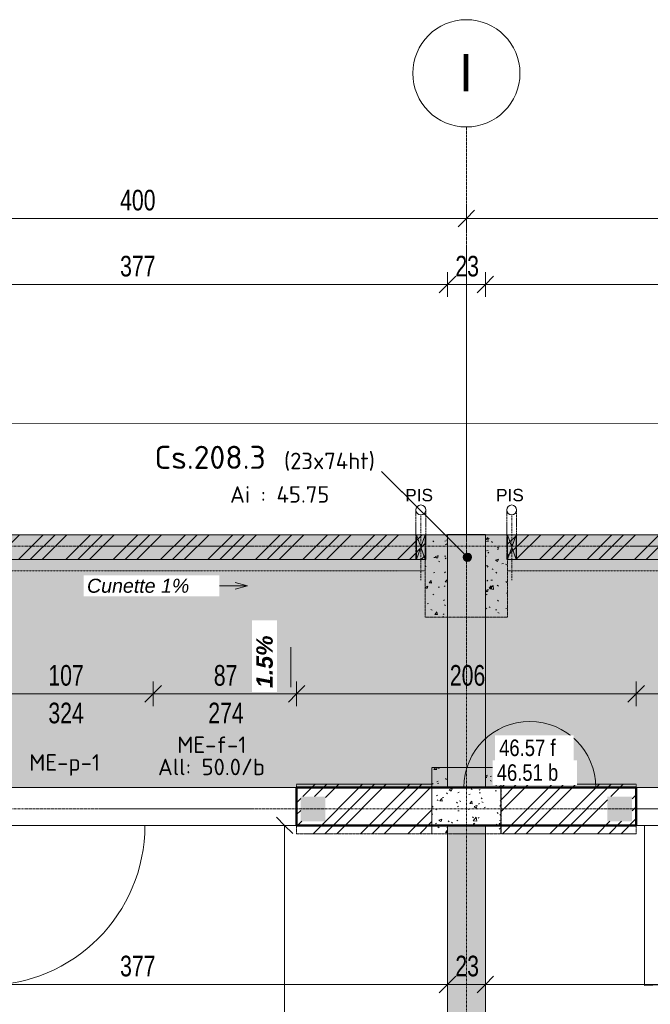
# Model space of a CAD drawing. Header units: millimetres. Extents: x 8507 to 240958, y -8745 to 78383.
# Tile 37 of 71: x 84464 to 88289, y 60555 to 66521. Entities that reach past the tile are written whole.
import ezdxf

# ---------------------------------------------------------------- set-up
doc = ezdxf.new("R2010")
doc.units = ezdxf.units.MM
for name, pattern in [('Caché', [7.14375, 4.7625, -2.38125]), ('Centre', [31.75, 6.35, -4.7625, 15.875, -4.7625]), ('Ligne de quadrillage', [22.225, 12.7, -3.175, 3.175, -3.175]), ('Tiret 1_16_', [3.175, 1.5875, -1.5875]), ('tiret perso', [2.6, 1.3, -1.3])]:
    doc.linetypes.add(name, pattern=pattern)
for name, color, linetype, lineweight in [('A-ANNO-DIMS', 211, 'Continuous', 9), ('A-ANNO-DIMS-50', 211, 'Continuous', 9), ('A-ANNO-NOTE', 131, 'Continuous', 9), ('A-DETL', 90, 'Continuous', 5), ('A-DETL-CNTR', 5, 'Centre', 5), ('A-DETL-GENF', 92, 'Continuous', 5), ('A-DETL-HDLN', 90, 'Caché', 5), ('A-DETL-MBND', 5, 'Continuous', 5), ('A-DETL-THIN', 151, 'Continuous', 5), ('A-DOOR', 31, 'Continuous', 9), ('A-DOOR-IDEN', 31, 'Continuous', 9), ('A-GLAZ-IDEN', 152, 'Continuous', 9), ('A-WALL', 113, 'Continuous', 9), ('G-ANNO-TEXT', 231, 'Continuous', 9), ('S-BEAM-IDEN', 2, 'Continuous', 9), ('S-GRID', 1, 'Continuous', 9), ('S-GRID-IDEN', 1, 'Continuous', 9)]:
    doc.layers.add(name, color=color, linetype=linetype, lineweight=lineweight)
doc.styles.add('Arial', font='arial.ttf', dxfattribs={"height": 225})
doc.styles.add('Arial Narrow_4', font='ARIALN.TTF', dxfattribs={"width": 0.9, "height": 125})
doc.styles.add('Arial_1', font='arial.ttf', dxfattribs={"width": 0.8, "height": 100})
doc.styles.add('Arial_2', font='arial.ttf', dxfattribs={"height": 75})
doc.styles.add('Arial_B_I_1', font='arialbi.ttf', dxfattribs={"height": 100})
doc.styles.add('Arial_I_1', font='ariali.ttf', dxfattribs={"height": 85})
doc.styles.add('ISOCPEUR', font='isocpeur.ttf', dxfattribs={"height": 100})
doc.styles.add('ISOCPEUR_B', font='txt', dxfattribs={"height": 140})
doc.dimstyles.new('AB6_1_50_-_GB', dxfattribs={"dimscale": 304.8, "dimtxt": 127.928872, "dimasz": 0.328084, "dimexe": 0.246063, "dimexo": 0.0625, "dimgap": 0.04101, "dimtad": 1, "dimdec": 0, "dimlfac": 0.1, "dimdsep": 46, "dimtxsty": 'Arial Narrow_4', "dimblk1": 'OBLIQUE', "dimblk2": 'OBLIQUE', "dimsah": 1, "dimcen": 0.09, "dimazin": 0, "dimtfac": 1, "dimtdec": 4, "dimtix": 1, "dimtmove": 0, "dimatfit": 3, "dimfxl": 0.246063, "dimfxlon": 1, "dimtvp": 1, "dimtolj": 1, "dimtzin": 0, "dimarcsym": 2})
doc.dimstyles.new('AB6_1_50_-_GB_3', dxfattribs={"dimscale": 304.8, "dimtxt": 127.928872, "dimasz": 0.328084, "dimexe": 0.246063, "dimexo": 0.0625, "dimgap": 0.04101, "dimtad": 1, "dimdec": 0, "dimlfac": 0.1, "dimdsep": 46, "dimtxsty": 'Arial Narrow_4', "dimblk1": 'OBLIQUE', "dimblk2": 'OBLIQUE', "dimsah": 1, "dimcen": 0.09, "dimazin": 0, "dimtfac": 1, "dimtdec": 4, "dimtix": 1, "dimtmove": 0, "dimatfit": 3, "dimfxl": 0.246063, "dimfxlon": 1, "dimtvp": 1, "dimtolj": 1, "dimtzin": 0, "dimarcsym": 2})
pattern_1 = [(45, (64631.8, -542.27), (-143.6841, 143.6841), []), (45, (64703.64, -542.27), (-143.6841, 143.6841), []), (45, (64775.48, -542.27), (-143.6841, 143.6841), [])]
pattern_2 = [(50, (64631.8, -542.27), (182.18467, -15.9391), [19.05, -209.55]), (355, (64631.8, -542.27), (-35.24243, 191.0566), [15.24, -167.64]), (100.451, (64646.98, -543.6), (146.9425, 175.1167), [16.19, -178.09]), (46.184, (64631.8, -491.47), (271.0789, -42.0433), [28.575, -314.325]), (96.636, (64654.4, -494.97), (237.4025, 247.4272), [24.285, -267.135]), (351.184, (64631.8, -491.47), (237.4046, 247.4251), [22.86, -251.46]), (21, (64657.2, -504.17), (151.61488, -102.26552), [19.05, -209.55]), (326, (64657.2, -504.17), (61.80236, 184.18774), [15.24, -167.64]), (71.451, (64669.83, -512.7), (213.41706, 81.92137), [16.19, -178.09]), (37.5, (64631.8, -542.27), (3.08832, 84.555076), [8.382, -157.226, 8.382, -161.798, -168.275]), (37.5, (64631.8, -542.27), (3.08832, 84.555076), [-335.788, 8.382, -159.893]), (7.5, (64631.8, -542.27), (66.81944, 100.18075), [8.382, -88.646, 8.382, -153.416, -64.135]), (7.5, (64631.8, -542.27), (66.81944, 100.18075), [-258.826, 8.382, -55.753]), (327.5, (64575.156, -542.27), (135.59049, -5.72891), [8.382, -55.118, 8.382, -189.738, -262.89]), (327.5, (64575.156, -542.27), (135.59049, -5.72891), [-261.62, 8.382, -254.508]), (317.5, (64549.76, -542.27), (148.12889, 25.42676), [8.382, -74.168, 8.382, -123.19, -186.69]), (317.5, (64549.76, -542.27), (148.12889, 25.42676), [-214.122, 8.382, -178.308])]

# ---------------------------------------------------------------- blocks, each defined once
blk = doc.blocks.new('Porte 1Vtl - ME-p-1-3010145-R-1 variante')
at = {"layer": 'A-DOOR'}
blk.add_line((485, 115), (485, 1085), dxfattribs=at)
blk.add_arc((485, 115), 970, 90, 180, dxfattribs=at)
blk = doc.blocks.new('ECBIM_BIM_RESA VOILE RECTANGULAIRE - Pissette 5x5-3025178-R-1 variante')
at = {"layer": 'A-DETL-MBND'}
for points in [[(-3688.1, 63250.2), (-3661.8, 63325.2), (-3688.1, 63400.2)], [(-3635.6, 63250.2), (-3635.6, 63400.2), (-3661.8, 63325.2)]]:
    blk.add_hatch(color=256, dxfattribs=at).paths.add_polyline_path(points)
for p, q in [((-3688.1, 63250.2), (-3688.1, 63400.2)), ((-3688.1, 63400.2), (-3661.8, 63325.2)), ((-3661.8, 63325.2), (-3635.6, 63400.2)), ((-3635.6, 63400.2), (-3635.6, 63250.2)), ((-3661.8, 63325.2), (-3688.1, 63250.2)), ((-3635.6, 63250.2), (-3661.8, 63325.2))]:
    blk.add_line(p, q, dxfattribs=at)
blk = doc.blocks.new('Quadrillage - M_Extrémité de la ligne de quadrillage - Cercle-11575-R-1 variante')
at = {"layer": 'S-GRID-IDEN'}
blk.add_circle((0, 0), 6.5, dxfattribs=at)
blk = doc.blocks.new('DIMBLOCK29-R-1 variante')
at = {"layer": 'A-ANNO-DIMS-50'}
for p, q in [((84203.7, 62436.3), (84203.7, 62511.3)), ((85273.7, 62436.3), (85273.7, 62511.3)), ((84203.7, 62436.3), (85273.7, 62436.3)), ((84203.7, 62436.3), (84203.7, 62361.3)), ((85273.7, 62436.3), (85273.7, 62361.3))]:
    blk.add_line(p, q, dxfattribs=at)
at = {"layer": 'A-ANNO-DIMS-50', "lineweight": 18}
for p, q in [((84203.7, 62436.3), (84253.7, 62486.3)), ((85273.7, 62436.3), (85323.7, 62486.3)), ((84203.7, 62436.3), (84153.7, 62386.3)), ((85273.7, 62436.3), (85223.7, 62386.3))]:
    blk.add_line(p, q, dxfattribs=at)
at = {"layer": 'A-ANNO-DIMS-50', "color": 0, "char_height": 125, "width": 241.237, "attachment_point": 1, "line_spacing_factor": 0.974696, "style": 'Arial Narrow_4'}
for s, insert in [('107', (84638.1, 62610.4)), ('324', (84638.1, 62382.3))]:
    blk.add_mtext(s, dxfattribs=dict(at, insert=insert))
blk = doc.blocks.new('_Oblique')
at = {"color": 0, "linetype": 'ByBlock', "lineweight": -2}
blk.add_line((-0.5, -0.5), (0.5, 0.5), dxfattribs=at)
blk = doc.blocks.new('DIMBLOCK30-R-1 variante')
at = {"layer": 'A-ANNO-DIMS-50'}
for p, q in [((85273.7, 62436.3), (85273.7, 62511.3)), ((86143.7, 62436.3), (86143.7, 62511.3)), ((85273.7, 62436.3), (86143.7, 62436.3)), ((85273.7, 62436.3), (85273.7, 62361.3)), ((86143.7, 62436.3), (86143.7, 62361.3))]:
    blk.add_line(p, q, dxfattribs=at)
at = {"layer": 'A-ANNO-DIMS-50', "lineweight": 18}
for p, q in [((85273.7, 62436.3), (85323.7, 62486.3)), ((86143.7, 62436.3), (86193.7, 62486.3)), ((85273.7, 62436.3), (85223.7, 62386.3)), ((86143.7, 62436.3), (86093.7, 62386.3))]:
    blk.add_line(p, q, dxfattribs=at)
at = {"layer": 'A-ANNO-DIMS-50', "color": 0, "char_height": 125, "attachment_point": 1, "line_spacing_factor": 0.974696, "style": 'Arial Narrow_4'}
for s, insert, width in [('87', (85641.6, 62610.4), 160.825), ('274', (85608.1, 62382.3), 241.237)]:
    blk.add_mtext(s, dxfattribs=dict(at, insert=insert, width=width))
blk = doc.blocks.new('DIMBLOCK31-R-1 variante')
at = {"layer": 'A-ANNO-DIMS-50'}
for p, q in [((86143.7, 62436.3), (86143.7, 62511.3)), ((88203.7, 62436.3), (88203.7, 62511.3)), ((86143.7, 62436.3), (88203.7, 62436.3)), ((86143.7, 62436.3), (86143.7, 62361.3)), ((88203.7, 62436.3), (88203.7, 62361.3))]:
    blk.add_line(p, q, dxfattribs=at)
at = {"layer": 'A-ANNO-DIMS-50', "lineweight": 18}
for p, q in [((86143.7, 62436.3), (86193.7, 62486.3)), ((88203.7, 62436.3), (88253.7, 62486.3)), ((86143.7, 62436.3), (86093.7, 62386.3)), ((88203.7, 62436.3), (88153.7, 62386.3))]:
    blk.add_line(p, q, dxfattribs=at)
at = {"layer": 'A-ANNO-DIMS-50', "color": 0, "insert": (87073.1, 62610.4), "char_height": 125, "width": 241.237, "attachment_point": 1, "line_spacing_factor": 0.974696, "style": 'Arial Narrow_4'}
blk.add_mtext('206', dxfattribs=at)
blk = doc.blocks.new('DIMBLOCK32-R-1 variante')
at = {"layer": 'A-ANNO-DIMS-50'}
for p, q in [((88203.7, 62436.3), (88203.7, 62511.3)), ((89273.7, 62436.3), (89273.7, 62511.3)), ((88203.7, 62436.3), (89273.7, 62436.3)), ((88203.7, 62436.3), (88203.7, 62361.3)), ((89273.7, 62436.3), (89273.7, 62361.3))]:
    blk.add_line(p, q, dxfattribs=at)
at = {"layer": 'A-ANNO-DIMS-50', "lineweight": 18}
for p, q in [((88203.7, 62436.3), (88253.7, 62486.3)), ((89273.7, 62436.3), (89323.7, 62486.3)), ((88203.7, 62436.3), (88153.7, 62386.3)), ((89273.7, 62436.3), (89223.7, 62386.3))]:
    blk.add_line(p, q, dxfattribs=at)
at = {"layer": 'A-ANNO-DIMS-50', "color": 0, "char_height": 125, "width": 241.237, "attachment_point": 1, "line_spacing_factor": 0.974696, "style": 'Arial Narrow_4'}
for s, insert in [('107', (88638.1, 62610.4)), ('324', (88638.1, 62382.3))]:
    blk.add_mtext(s, dxfattribs=dict(at, insert=insert))
blk = doc.blocks.new('DIMBLOCK78-R-1 variante')
at = {"layer": 'A-ANNO-DIMS-50'}
for p, q in [((87288.7, 60675.1), (87288.7, 60750.1)), ((91058.7, 60675.1), (91058.7, 60750.1)), ((91058.7, 60675.1), (87288.7, 60675.1)), ((87288.7, 60675.1), (87288.7, 60600.1)), ((91058.7, 60675.1), (91058.7, 60600.1))]:
    blk.add_line(p, q, dxfattribs=at)
at = {"layer": 'A-ANNO-DIMS-50', "lineweight": 18}
for p, q in [((87288.7, 60675.1), (87338.7, 60725.1)), ((91058.7, 60675.1), (91108.7, 60725.1)), ((87288.7, 60675.1), (87238.7, 60625.1)), ((91058.7, 60675.1), (91008.7, 60625.1))]:
    blk.add_line(p, q, dxfattribs=at)
at = {"layer": 'A-ANNO-DIMS-50', "color": 0, "insert": (89073.1, 60849.1), "char_height": 125, "width": 241.237, "attachment_point": 1, "line_spacing_factor": 0.974696, "style": 'Arial Narrow_4'}
blk.add_mtext('377', dxfattribs=at)
blk = doc.blocks.new('DIMBLOCK79-R-1 variante')
at = {"layer": 'A-ANNO-DIMS-50'}
for p, q in [((87058.7, 60675.1), (87058.7, 60750.1)), ((87288.7, 60675.1), (87288.7, 60750.1)), ((87288.7, 60675.1), (87058.7, 60675.1)), ((87058.7, 60675.1), (87058.7, 60600.1)), ((87288.7, 60675.1), (87288.7, 60600.1))]:
    blk.add_line(p, q, dxfattribs=at)
at = {"layer": 'A-ANNO-DIMS-50', "lineweight": 18}
for p, q in [((87058.7, 60675.1), (87108.7, 60725.1)), ((87288.7, 60675.1), (87338.7, 60725.1)), ((87058.7, 60675.1), (87008.7, 60625.1)), ((87288.7, 60675.1), (87238.7, 60625.1))]:
    blk.add_line(p, q, dxfattribs=at)
at = {"layer": 'A-ANNO-DIMS-50', "color": 0, "insert": (87106.6, 60849.1), "char_height": 125, "width": 160.825, "attachment_point": 1, "line_spacing_factor": 0.974696, "style": 'Arial Narrow_4'}
blk.add_mtext('23', dxfattribs=at)
blk = doc.blocks.new('DIMBLOCK80-R-1 variante')
at = {"layer": 'A-ANNO-DIMS-50'}
for p, q in [((83288.7, 60675.1), (83288.7, 60750.1)), ((87058.7, 60675.1), (87058.7, 60750.1)), ((87058.7, 60675.1), (83288.7, 60675.1)), ((83288.7, 60675.1), (83288.7, 60600.1)), ((87058.7, 60675.1), (87058.7, 60600.1))]:
    blk.add_line(p, q, dxfattribs=at)
at = {"layer": 'A-ANNO-DIMS-50', "lineweight": 18}
for p, q in [((83288.7, 60675.1), (83338.7, 60725.1)), ((87058.7, 60675.1), (87108.7, 60725.1)), ((83288.7, 60675.1), (83238.7, 60625.1)), ((87058.7, 60675.1), (87008.7, 60625.1))]:
    blk.add_line(p, q, dxfattribs=at)
at = {"layer": 'A-ANNO-DIMS-50', "color": 0, "insert": (85073.1, 60849.1), "char_height": 125, "width": 241.237, "attachment_point": 1, "line_spacing_factor": 0.974696, "style": 'Arial Narrow_4'}
blk.add_mtext('377', dxfattribs=at)
blk = doc.blocks.new('DIMBLOCK183-R-1 variante')
at = {"layer": 'A-ANNO-DIMS-50'}
for p, q in [((83173.7, 65315.9), (83173.7, 65390.9)), ((87173.7, 65315.9), (87173.7, 65390.9)), ((83173.7, 65315.9), (87173.7, 65315.9)), ((83173.7, 65315.9), (83173.7, 65240.9)), ((87173.7, 65315.9), (87173.7, 65240.9))]:
    blk.add_line(p, q, dxfattribs=at)
at = {"layer": 'A-ANNO-DIMS-50', "lineweight": 18}
for p, q in [((83173.7, 65315.9), (83223.7, 65365.9)), ((87173.7, 65315.9), (87223.7, 65365.9)), ((83173.7, 65315.9), (83123.7, 65265.9)), ((87173.7, 65315.9), (87123.7, 65265.9))]:
    blk.add_line(p, q, dxfattribs=at)
at = {"layer": 'A-ANNO-DIMS-50', "color": 0, "insert": (85073.1, 65490), "char_height": 125, "width": 241.237, "attachment_point": 1, "line_spacing_factor": 0.974696, "style": 'Arial Narrow_4'}
blk.add_mtext('400', dxfattribs=at)
blk = doc.blocks.new('DIMBLOCK184-R-1 variante')
at = {"layer": 'A-ANNO-DIMS-50'}
for p, q in [((87173.7, 65315.9), (87173.7, 65390.9)), ((91173.7, 65315.9), (91173.7, 65390.9)), ((87173.7, 65315.9), (91173.7, 65315.9)), ((87173.7, 65315.9), (87173.7, 65240.9)), ((91173.7, 65315.9), (91173.7, 65240.9))]:
    blk.add_line(p, q, dxfattribs=at)
at = {"layer": 'A-ANNO-DIMS-50', "lineweight": 18}
for p, q in [((87173.7, 65315.9), (87223.7, 65365.9)), ((91173.7, 65315.9), (91223.7, 65365.9)), ((87173.7, 65315.9), (87123.7, 65265.9)), ((91173.7, 65315.9), (91123.7, 65265.9))]:
    blk.add_line(p, q, dxfattribs=at)
at = {"layer": 'A-ANNO-DIMS-50', "color": 0, "insert": (89073.1, 65490), "char_height": 125, "width": 241.237, "attachment_point": 1, "line_spacing_factor": 0.974696, "style": 'Arial Narrow_4'}
blk.add_mtext('400', dxfattribs=at)
blk = doc.blocks.new('DIMBLOCK204-R-1 variante')
at = {"layer": 'A-ANNO-DIMS-50'}
for p, q in [((83288.7, 64915.9), (83288.7, 64990.9)), ((87058.7, 64915.9), (87058.7, 64990.9)), ((83288.7, 64915.9), (87058.7, 64915.9)), ((83288.7, 64915.9), (83288.7, 64840.9)), ((87058.7, 64915.9), (87058.7, 64840.9))]:
    blk.add_line(p, q, dxfattribs=at)
at = {"layer": 'A-ANNO-DIMS-50', "lineweight": 18}
for p, q in [((83288.7, 64915.9), (83238.7, 64865.9)), ((83288.7, 64915.9), (83338.7, 64965.9)), ((87058.7, 64915.9), (87008.7, 64865.9)), ((87058.7, 64915.9), (87108.7, 64965.9))]:
    blk.add_line(p, q, dxfattribs=at)
at = {"layer": 'A-ANNO-DIMS-50', "color": 0, "insert": (85073.1, 65090), "char_height": 125, "width": 241.237, "attachment_point": 1, "line_spacing_factor": 0.974696, "style": 'Arial Narrow_4'}
blk.add_mtext('377', dxfattribs=at)
blk = doc.blocks.new('DIMBLOCK205-R-1 variante')
at = {"layer": 'A-ANNO-DIMS-50'}
for p, q in [((87058.7, 64915.9), (87058.7, 64990.9)), ((87288.7, 64915.9), (87288.7, 64990.9)), ((87058.7, 64915.9), (87288.7, 64915.9)), ((87058.7, 64915.9), (87058.7, 64840.9)), ((87288.7, 64915.9), (87288.7, 64840.9))]:
    blk.add_line(p, q, dxfattribs=at)
at = {"layer": 'A-ANNO-DIMS-50', "lineweight": 18}
for p, q in [((87058.7, 64915.9), (87008.7, 64865.9)), ((87058.7, 64915.9), (87108.7, 64965.9)), ((87288.7, 64915.9), (87238.7, 64865.9)), ((87288.7, 64915.9), (87338.7, 64965.9))]:
    blk.add_line(p, q, dxfattribs=at)
at = {"layer": 'A-ANNO-DIMS-50', "color": 0, "insert": (87106.6, 65090), "char_height": 125, "width": 160.825, "attachment_point": 1, "line_spacing_factor": 0.974696, "style": 'Arial Narrow_4'}
blk.add_mtext('23', dxfattribs=at)
blk = doc.blocks.new('DIMBLOCK206-R-1 variante')
at = {"layer": 'A-ANNO-DIMS-50'}
for p, q in [((87288.7, 64915.9), (87288.7, 64990.9)), ((91058.7, 64915.9), (91058.7, 64990.9)), ((87288.7, 64915.9), (91058.7, 64915.9)), ((87288.7, 64915.9), (87288.7, 64840.9)), ((91058.7, 64915.9), (91058.7, 64840.9))]:
    blk.add_line(p, q, dxfattribs=at)
at = {"layer": 'A-ANNO-DIMS-50', "lineweight": 18}
for p, q in [((87288.7, 64915.9), (87238.7, 64865.9)), ((87288.7, 64915.9), (87338.7, 64965.9)), ((91058.7, 64915.9), (91008.7, 64865.9)), ((91058.7, 64915.9), (91108.7, 64965.9))]:
    blk.add_line(p, q, dxfattribs=at)
at = {"layer": 'A-ANNO-DIMS-50', "color": 0, "insert": (89073.1, 65090), "char_height": 125, "width": 241.237, "attachment_point": 1, "line_spacing_factor": 0.974696, "style": 'Arial Narrow_4'}
blk.add_mtext('377', dxfattribs=at)
blk = doc.blocks.new('niveau aménag dalle2 - niveau aménag dalle 2-3181993-R-1 variante')
at = {"layer": 'A-ANNO-NOTE'}
blk.add_hatch(color=256, dxfattribs=at).paths.add_polyline_path([(-4.47, -4.15), (-8.21, -3.15), (-4.47, -2.15), (-6.36, -3.15)])
blk.add_line((-6.36, -3.15), (-1.51, -3.15), dxfattribs=at)
blk = doc.blocks.new('DIMBLOCK349-R-1 variante')
at = {"layer": 'A-ANNO-DIMS-50'}
for p, q in [((86071, 61638.6), (85996, 61638.6)), ((86071, 61638.6), (86071, 59038.6)), ((86071, 61638.6), (86146, 61638.6)), ((86071, 59038.6), (85996, 59038.6)), ((86071, 59038.6), (86146, 59038.6))]:
    blk.add_line(p, q, dxfattribs=at)
at = {"layer": 'A-ANNO-DIMS-50', "lineweight": 18}
for p, q in [((86071, 61638.6), (86021, 61688.6)), ((86071, 61638.6), (86121, 61588.6)), ((86071, 59038.6), (86021, 59088.6)), ((86071, 59038.6), (86121, 58988.6))]:
    blk.add_line(p, q, dxfattribs=at)
at = {"layer": 'A-ANNO-DIMS-50', "color": 0, "insert": (85896.9, 60238), "char_height": 125, "width": 241.237, "attachment_point": 1, "rotation": 90, "line_spacing_factor": 0.974696, "style": 'Arial Narrow_4'}
blk.add_mtext('260', dxfattribs=at)

msp = doc.modelspace()

# ---------------------------------------------------------------- hatches: boundary and pattern name
at = {"layer": 'A-DETL-GENF'}
for points in [[(86168.65, 61663.56), (86318.65, 61663.56), (86318.65, 61813.56), (86168.65, 61813.56)], [(88028.65, 61663.56), (88178.65, 61663.56), (88178.65, 61813.56), (88028.65, 61813.56)]]:
    msp.add_hatch(color=8, dxfattribs=at).paths.add_polyline_path(points)
at = {"layer": 'A-DETL-MBND'}
h = msp.add_hatch(dxfattribs=at)
h.set_pattern_fill('FP_17', color=8, style=0, pattern_type=2)
h.set_pattern_definition([(0, (64631.8, -542.27), (0, 101.6), [3.353, -98.247]), (0, (64682.6, -491.47), (0, 101.6), [3.353, -98.247])])
h.paths.add_polyline_path([(95303.65, 61838.56), (99048.65, 61838.56), (99048.65, 63400.23), (95303.65, 63400.23), (95303.65, 61868.56)])
h.paths.add_polyline_path([(99298.65, 61838.56), (99843.65, 61838.56), (99843.65, 63400.23), (99298.65, 63400.23), (99298.65, 61889.41)])
h.paths.add_polyline_path([(95073.65, 61868.56), (95073.65, 63400.23), (91288.65, 63400.23), (91288.65, 61868.56), (93383.99, 61868.56)])
h.paths.add_polyline_path([(91058.65, 61868.56), (91058.65, 63400.23), (87288.65, 63400.23), (87288.65, 61868.56), (89812.49, 61868.56)])
h.paths.add_polyline_path([(87058.65, 61868.56), (87058.65, 63400.23), (83288.65, 63400.23), (83288.65, 61868.56), (86241, 61868.56)])
h.paths.add_polyline_path([(83058.65, 61868.56), (83058.65, 63400.23), (79288.65, 63400.23), (79288.65, 61868.56), (82669.5, 61868.56)])
h.paths.add_polyline_path([(79058.65, 61868.56), (79058.65, 63400.23), (75283.65, 63400.23), (75283.65, 61868.56), (78523.65, 61868.56)])
h.paths.add_polyline_path([(75053.65, 61868.56), (75053.65, 63400.23), (71288.65, 63400.23), (71288.65, 61868.56), (74790.95, 61868.56)])
h.paths.add_polyline_path([(71058.65, 61868.56), (71058.65, 63400.23), (67288.65, 63400.23), (67288.65, 61868.56), (70169.25, 61868.56)])
h.paths.add_polyline_path([(67058.65, 61868.56), (67058.65, 63400.23), (63273.65, 63400.23), (63273.65, 61868.56), (64812, 61868.56)])
at = {"layer": 'A-DETL-MBND', "linetype": 'Tiret 1_16_'}
h = msp.add_hatch(dxfattribs=at)
h.set_pattern_fill('FP_13', style=0, pattern_type=2)
h.set_pattern_definition(pattern_1)
h.paths.add_polyline_path([(86923.65, 63250.23), (86923.65, 63400.23), (83423.65, 63400.23), (83423.65, 63250.23), (86241, 63250.23)])
h = msp.add_hatch(dxfattribs=at)
h.set_pattern_fill('FP_14', style=0, pattern_type=2)
h.set_pattern_definition(pattern_2)
h.paths.add_polyline_path([(86923.65, 62900.23), (87058.65, 62900.23), (87058.65, 63400.23), (86923.65, 63400.23)])
h.paths.add_polyline_path([(87288.65, 62900.23), (87423.65, 62900.23), (87423.65, 63400.23), (87288.65, 63400.23)])
at = {"layer": 'A-DETL-MBND'}
for points in [[(87288.65, 61868.56), (87288.65, 63400.4), (87058.65, 63400.4), (87058.65, 61868.56)], [(87058.65, 59038.56), (87288.65, 59038.56), (87288.65, 61638.56), (87058.65, 61638.56), (87058.65, 61419.59)]]:
    msp.add_hatch(color=254, dxfattribs=at).paths.add_polyline_path(points)
at = {"layer": 'A-DETL-MBND', "linetype": 'Tiret 1_16_'}
h = msp.add_hatch(dxfattribs=at)
h.set_pattern_fill('FP_13', style=0, pattern_type=2)
h.set_pattern_definition(pattern_1)
h.paths.add_polyline_path([(90923.65, 63250.23), (90923.65, 63400.23), (87423.65, 63400.23), (87423.65, 63250.23), (89812.49, 63250.23)])
h = msp.add_hatch(dxfattribs=at)
h.set_pattern_fill('FP_14', style=0, pattern_type=2)
h.set_pattern_definition(pattern_2)
h.paths.add_polyline_path([(87383.23, 61588.56), (87383.23, 61988.56), (87288.65, 61988.56), (87288.65, 61868.56), (87058.65, 61868.56), (87058.65, 61988.56), (86963.23, 61988.56), (86963.23, 61588.56), (87058.65, 61588.56), (87058.65, 61638.56), (87288.65, 61638.56), (87288.65, 61588.56)])
h = msp.add_hatch(dxfattribs=at)
h.set_pattern_fill('FP_13', style=0, pattern_type=2)
h.set_pattern_definition(pattern_1)
h.paths.add_polyline_path([(86241, 61588.56), (86963.23, 61588.56), (86963.23, 61888.56), (86143.65, 61888.56), (86143.65, 61588.56), (86168.65, 61588.56)])
h.paths.add_polyline_path([(86241, 61663.56), (86168.65, 61663.56), (86168.65, 61813.56), (86318.65, 61813.56), (86318.65, 61663.56)])
h = msp.add_hatch(dxfattribs=at)
h.set_pattern_fill('FP_13', style=0, pattern_type=2)
h.set_pattern_definition(pattern_1)
h.paths.add_polyline_path([(87383.65, 61588.56), (88203.23, 61588.56), (88203.23, 61888.56), (87383.65, 61888.56)])
h.paths.add_polyline_path([(88178.65, 61663.56), (88028.65, 61663.56), (88028.65, 61813.56), (88178.65, 61813.56)])
at = {"layer": 'S-BEAM-IDEN'}
h = msp.add_hatch(color=256, dxfattribs=at)
edge = h.paths.add_edge_path()
edge.add_arc((87179.75, 63263.72), 25, 0, 360)

# ---------------------------------------------------------------- linework, layer by layer
at = {"layer": 'A-DETL', "linetype": 'tiret perso'}
for p, q in [((86923.65, 63180.23), (83423.65, 63180.23)), ((90923.65, 63180.23), (87423.65, 63180.23))]:
    msp.add_line(p, q, dxfattribs=at)
at = {"layer": 'A-DETL-CNTR'}
for p, q in [((86897.4, 63125.23), (86897.4, 63520.23)), ((87448.31, 63125.23), (87448.31, 63520.23))]:
    msp.add_line(p, q, dxfattribs=at)
at = {"layer": 'A-DETL-HDLN'}
for p, q in [((86867.4, 63550.23), (86867.4, 63250.23)), ((86927.4, 63250.23), (86927.4, 63550.23)), ((87418.31, 63550.23), (87418.31, 63250.23)), ((87478.31, 63250.23), (87478.31, 63550.23)), ((86867.4, 63250.23), (86927.4, 63250.23)), ((87418.31, 63250.23), (87478.31, 63250.23))]:
    msp.add_line(p, q, dxfattribs=at)
at = {"layer": 'A-DETL-MBND'}
for p, q in [((63273.65, 63400.23), (99843.65, 63400.23)), ((86923.65, 63400.23), (86871.15, 63400.23)), ((86871.15, 63400.23), (86923.65, 63400.23)), ((86871.15, 63250.23), (86871.15, 63400.23)), ((86871.15, 63250.23), (86871.15, 63400.23)), ((86923.65, 63400.23), (86923.65, 63250.23)), ((86923.65, 63250.23), (86923.65, 63400.23)), ((87476.15, 63400.23), (87423.65, 63400.23)), ((87423.65, 63400.23), (87476.15, 63400.23)), ((87423.65, 63250.23), (87423.65, 63400.23)), ((87423.65, 63250.23), (87423.65, 63400.23)), ((87476.15, 63400.23), (87476.15, 63250.23)), ((87476.15, 63250.23), (87476.15, 63400.23)), ((86923.65, 63250.23), (86871.15, 63250.23)), ((86871.15, 63250.23), (86923.65, 63250.23)), ((87476.15, 63250.23), (87423.65, 63250.23)), ((87423.65, 63250.23), (87476.15, 63250.23)), ((75406.42, 61869.73), (91060.38, 61866.61)), ((95303.65, 61868.56), (71543.65, 61868.56))]:
    msp.add_line(p, q, dxfattribs=at)
at = {"layer": 'A-DETL-MBND', "color": 7, "linetype": 'Tiret 1_16_'}
for p, q in [((83423.65, 63400.23), (86923.65, 63400.23)), ((86923.65, 63400.23), (83423.65, 63400.23)), ((86923.65, 63400.23), (86923.65, 63250.23)), ((86923.65, 63400.23), (86923.65, 63250.23)), ((86923.65, 62900.23), (86923.65, 63400.23)), ((86923.65, 63400.23), (87423.65, 63400.23)), ((87423.65, 63400.23), (86923.65, 63400.23)), ((86923.65, 63400.23), (86923.65, 62900.23)), ((87423.65, 63400.23), (90923.65, 63400.23)), ((90923.65, 63400.23), (87423.65, 63400.23)), ((87423.65, 63250.23), (87423.65, 63400.23)), ((87423.65, 63400.23), (87423.65, 63250.23)), ((87423.65, 63400.23), (87423.65, 62900.23)), ((87423.65, 62900.23), (87423.65, 63400.23)), ((83423.65, 63250.23), (86923.65, 63250.23)), ((86923.65, 63250.23), (83423.65, 63250.23)), ((87423.65, 63250.23), (90923.65, 63250.23)), ((90923.65, 63250.23), (87423.65, 63250.23)), ((87423.65, 62900.23), (86923.65, 62900.23)), ((86923.65, 62900.23), (87423.65, 62900.23)), ((86963.23, 61588.56), (86963.23, 61988.56)), ((86963.23, 61988.56), (87383.23, 61988.56)), ((87383.23, 61988.56), (86963.23, 61988.56)), ((86963.23, 61988.56), (86963.23, 61588.56)), ((87383.23, 61988.56), (87383.23, 61588.56)), ((87383.23, 61588.56), (87383.23, 61988.56)), ((86143.65, 61888.56), (86963.23, 61888.56)), ((86963.23, 61888.56), (86143.65, 61888.56)), ((86143.65, 61588.56), (86143.65, 61888.56)), ((86143.65, 61888.56), (86143.65, 61588.56)), ((86963.23, 61888.56), (86963.23, 61588.56)), ((86963.23, 61888.56), (86963.23, 61588.56)), ((87383.65, 61888.56), (88203.23, 61888.56)), ((88203.23, 61888.56), (87383.65, 61888.56)), ((87383.65, 61588.56), (87383.65, 61888.56)), ((87383.65, 61888.56), (87383.65, 61588.56)), ((88203.23, 61888.56), (88203.23, 61588.56)), ((88203.23, 61888.56), (88203.23, 61588.56)), ((86143.65, 61588.56), (87383.23, 61588.56)), ((87383.23, 61588.56), (86143.65, 61588.56)), ((87383.65, 61588.56), (88203.23, 61588.56)), ((88203.23, 61588.56), (87383.65, 61588.56))]:
    msp.add_line(p, q, dxfattribs=at)
at = {"layer": 'A-DETL-MBND', "color": 7}
for p, q in [((87058.65, 63400.4), (87288.65, 63400.4)), ((87288.65, 63400.4), (87058.65, 63400.4)), ((87058.65, 63400.4), (87058.65, 63400.23)), ((87058.65, 61868.56), (87058.65, 63400.4)), ((87058.65, 63400.23), (87288.65, 63400.23)), ((87058.65, 61868.56), (87058.65, 63400.23)), ((87288.65, 63400.23), (87288.65, 63400.4)), ((87288.65, 61868.56), (87288.65, 63400.4)), ((87288.65, 63400.23), (87288.65, 61868.56)), ((87288.65, 61868.56), (87058.65, 61868.56)), ((87058.65, 61638.56), (87288.65, 61638.56)), ((87058.65, 59038.56), (87058.65, 61638.56)), ((87058.65, 59038.56), (87058.65, 61638.56)), ((87058.65, 61638.56), (87288.65, 61638.56)), ((87288.65, 61638.56), (87288.65, 59038.56)), ((87288.65, 59038.56), (87288.65, 61638.56))]:
    msp.add_line(p, q, dxfattribs=at)
at = {"layer": 'A-DETL-THIN'}
msp.add_line((87958.65, 61868.56), (87158.65, 61868.56), dxfattribs=at)
for centre in [(86897.4, 63550.23), (87448.31, 63550.23)]:
    msp.add_circle(centre, 30, dxfattribs=at)
msp.add_arc((87558.65, 61868.56), 400, 0, 180, dxfattribs=at)
at = {"layer": 'A-WALL'}
for p, q in [((90143.65, 61868.56), (77663.65, 61868.56)), ((86143.65, 61868.56), (86143.65, 61868.56)), ((90143.65, 61638.56), (79248.65, 61638.56))]:
    msp.add_line(p, q, dxfattribs=at)
at = {"layer": 'A-WALL', "lineweight": 50}
for p, q in [((86143.65, 61868.56), (88203.65, 61868.56)), ((86143.65, 61638.56), (86143.65, 61868.56)), ((88203.65, 61868.56), (88203.65, 61638.56)), ((88203.65, 61638.56), (86143.65, 61638.56))]:
    msp.add_line(p, q, dxfattribs=at)
at = {"layer": 'G-ANNO-TEXT', "color": 170}
for p, q in [((99850.09, 64070.16), (77081.94, 64079.2)), ((85846.25, 63090.81), (85582.7, 63090.81)), ((85846.25, 63090.81), (85771.25, 63110.91)), ((85846.25, 63090.81), (85771.25, 63070.71))]:
    msp.add_line(p, q, dxfattribs=at)
at = {"layer": 'S-BEAM-IDEN'}
msp.add_circle((87179.75, 63263.72), 25, dxfattribs=at)
at = {"layer": 'S-GRID', "linetype": 'Ligne de quadrillage'}
for p, q in [((87173.65, 47292.72), (87173.65, 65870.79)), ((48070.04, 63330.23), (102467.67, 63330.23)), ((48070.04, 61738.56), (102467.67, 61738.56))]:
    msp.add_line(p, q, dxfattribs=at)

# ---------------------------------------------------------------- block references
at = {"layer": 'A-ANNO-NOTE', "xscale": 50.00000000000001, "yscale": 50.00000000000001, "zscale": 50.00000000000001, "rotation": 269.9999999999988}
msp.add_blockref('niveau aménag dalle2 - niveau aménag dalle 2-3181993-R-1 variante', (86265.99, 62401.31), dxfattribs=at)
at = {"layer": 'A-DETL-MBND'}
for p in [(90559.25, 0), (91111.75, 0)]:
    msp.add_blockref('ECBIM_BIM_RESA VOILE RECTANGULAIRE - Pissette 5x5-3025178-R-1 variante', p, dxfattribs=at)
at = {"layer": 'A-DOOR', "rotation": 180}
for p in [(84738.65, 61753.56), (88738.65, 61753.56)]:
    msp.add_blockref('Porte 1Vtl - ME-p-1-3010145-R-1 variante', p, dxfattribs=at)
at = {"layer": 'S-GRID-IDEN', "xscale": 49.99999999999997, "yscale": 49.99999999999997, "zscale": 49.99999999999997}
msp.add_blockref('Quadrillage - M_Extrémité de la ligne de quadrillage - Cercle-11575-R-1 variante', (87173.65, 66195.79), dxfattribs=at)

# ---------------------------------------------------------------- texts
at = {"layer": 'A-DOOR-IDEN', "insert": (84522.36, 62069.99), "char_height": 100, "width": 525.1053, "attachment_point": 1, "style": 'ISOCPEUR'}
msp.add_mtext('ME-p-1', dxfattribs=at)
at = {"layer": 'A-GLAZ-IDEN', "char_height": 100, "attachment_point": 1, "style": 'ISOCPEUR'}
for s, insert, width in [('ME-f-1', (85420.08, 62177.18), 513.08), ('All: 50.0/b', (85302.83, 62042.79), 797.6791)]:
    msp.add_mtext(s, dxfattribs=dict(at, insert=insert, width=width))
at = {"layer": 'S-BEAM-IDEN', "attachment_point": 1}
for s, insert, char_height, width, style in [('Cs.208.3', (85282.34, 63938.94), 140, 857.8056, 'ISOCPEUR_B'), ('(23x74ht)', (86067.36, 63897.07), 100, 713.5019, 'ISOCPEUR'), ('Ai : 45.75', (85740.23, 63694.06), 100, 737.5525, 'ISOCPEUR')]:
    msp.add_mtext(s, dxfattribs=dict(at, insert=insert, char_height=char_height, width=width, style=style))

# ---------------------------------------------------------------- dimensions: what is measured, and where the dimension line sits
at = {"layer": 'A-ANNO-DIMS'}
for base, p1, p2, angle, dimstyle, override, picture, middle in [((87173.65, 65315.9), (83173.65, 65390.9), (87173.65, 65390.9), 0, 'AB6_1_50_-_GB', {"dimpost": '<>', "dimfxl": 4000}, 'DIMBLOCK183-R-1 variante', (85173.65, 65392.22)), ((86070.97, 59038.56), (86145.97, 61638.56), (86145.97, 59038.56), 90, 'AB6_1_50_-_GB_3', {"dimpost": '<>', "dimfxl": 2600}, 'DIMBLOCK349-R-1 variante', (85994.65, 60338.56))]:
    dim = msp.add_linear_dim(base=base, p1=p1, p2=p2, angle=angle, dimstyle=dimstyle, override=override, dxfattribs=at)
    dim.commit()
    dim.dimension.update_dxf_attribs({"geometry": picture, "text_midpoint": middle})
for base, p1, p2, override, picture, middle in [((91173.65, 65315.9), (87173.65, 65390.9), (91173.65, 65390.9), {"dimpost": '<>', "dimfxl": 4000}, 'DIMBLOCK184-R-1 variante', (89173.65, 65392.22)), ((87058.65, 64915.9), (83288.65, 64840.9), (87058.65, 64840.9), {"dimpost": '<>', "dimfxl": 3770}, 'DIMBLOCK204-R-1 variante', (85173.65, 64992.22)), ((87288.65, 64915.9), (87058.65, 64840.9), (87288.65, 64840.9), {"dimpost": '<>', "dimfxl": 230}, 'DIMBLOCK205-R-1 variante', (87173.65, 64992.22)), ((91058.65, 64915.9), (87288.65, 64840.9), (91058.65, 64840.9), {"dimpost": '<>', "dimfxl": 3770}, 'DIMBLOCK206-R-1 variante', (89173.65, 64992.22)), ((88203.65, 62436.31), (86143.65, 62361.31), (88203.65, 62361.31), {"dimpost": '<>', "dimfxl": 2060}, 'DIMBLOCK31-R-1 variante', (87173.65, 62512.63)), ((83288.65, 60675.09), (87058.65, 60600.09), (83288.65, 60600.09), {"dimpost": '<>', "dimfxl": 3770}, 'DIMBLOCK80-R-1 variante', (85173.65, 60751.41)), ((87058.65, 60675.09), (87288.65, 60600.09), (87058.65, 60600.09), {"dimpost": '<>', "dimfxl": 230}, 'DIMBLOCK79-R-1 variante', (87173.65, 60751.41)), ((87288.65, 60675.09), (91058.65, 60600.09), (87288.65, 60600.09), {"dimpost": '<>', "dimfxl": 3770}, 'DIMBLOCK78-R-1 variante', (89173.65, 60751.41))]:
    dim = msp.add_linear_dim(base=base, p1=p1, p2=p2, dimstyle='AB6_1_50_-_GB', override=override, dxfattribs=at)
    dim.commit()
    dim.dimension.update_dxf_attribs({"geometry": picture, "text_midpoint": middle})
dim = msp.add_linear_dim(base=(85273.65, 62436.31), p1=(84203.65, 62361.31), p2=(85273.65, 62361.31), angle=0, text='<>\\X324', dimstyle='AB6_1_50_-_GB', override={"dimpost": '<>', "dimfxl": 1070}, dxfattribs=at)
dim.commit()
dim.dimension.update_dxf_attribs({"geometry": 'DIMBLOCK29-R-1 variante', "text_midpoint": (84738.65, 62436.31)})
for base, p1, p2, text, override, picture, middle in [((86143.65, 62436.31), (85273.65, 62361.31), (86143.65, 62361.31), '<>\\X274', {"dimpost": '<>', "dimfxl": 870}, 'DIMBLOCK30-R-1 variante', (85708.65, 62436.31)), ((89273.65, 62436.31), (88203.65, 62361.31), (89273.65, 62361.31), '<>\\X324', {"dimpost": '<>', "dimfxl": 1070}, 'DIMBLOCK32-R-1 variante', (88738.65, 62436.31))]:
    dim = msp.add_linear_dim(base=base, p1=p1, p2=p2, text=text, dimstyle='AB6_1_50_-_GB', override=override, dxfattribs=at)
    dim.commit()
    dim.dimension.update_dxf_attribs({"geometry": picture, "text_midpoint": middle})

# ---------------------------------------------------------------- next in the draw order: texts
at = {"layer": 'A-ANNO-NOTE', "insert": (85899.2, 62471.19), "char_height": 100, "width": 384.81, "attachment_point": 1, "rotation": 90, "style": 'Arial_B_I_1', "bg_fill": 3, "box_fill_scale": 1.25, "bg_fill_color": 256, "bg_fill_true_color": 13158600, "bg_fill_transparency": 0}
msp.add_mtext('1.5%', dxfattribs=at)
at = {"layer": 'G-ANNO-TEXT', "color": 7, "attachment_point": 1, "bg_fill": 3, "box_fill_scale": 1.25, "bg_fill_color": 256, "bg_fill_true_color": 13158600, "bg_fill_transparency": 0}
for s, insert, char_height, width, style in [('PIS', (86802.33, 63677.56), 75, 204.4303, 'Arial_2'), ('PIS', (87353.24, 63677.56), 75, 204.4303, 'Arial_2'), ('Cunette 1%', (84872.76, 63133.31), 85, 781.6453, 'Arial_I_1'), ('46.57 f', (87372.24, 62158.89), 100, 426.4977, 'Arial_1'), ('46.51 b', (87357.84, 62008.89), 100, 461.772, 'Arial_1')]:
    msp.add_mtext(s, dxfattribs=dict(at, insert=insert, char_height=char_height, width=width, style=style))
at = {"layer": 'S-GRID-IDEN', "insert": (87127.34, 66312.07), "char_height": 225, "width": 108.2278, "attachment_point": 1, "style": 'Arial', "bg_fill": 3, "box_fill_scale": 1.25, "bg_fill_color": 256, "bg_fill_true_color": 13158600, "bg_fill_transparency": 0}
msp.add_mtext('I', dxfattribs=at)

# ---------------------------------------------------------------- next in the draw order: linework, layer by layer
at = {"layer": 'S-BEAM-IDEN'}
msp.add_line((87179.75, 63263.72), (86659.36, 63782.46), dxfattribs=at)

doc.saveas('drawing.dxf')
